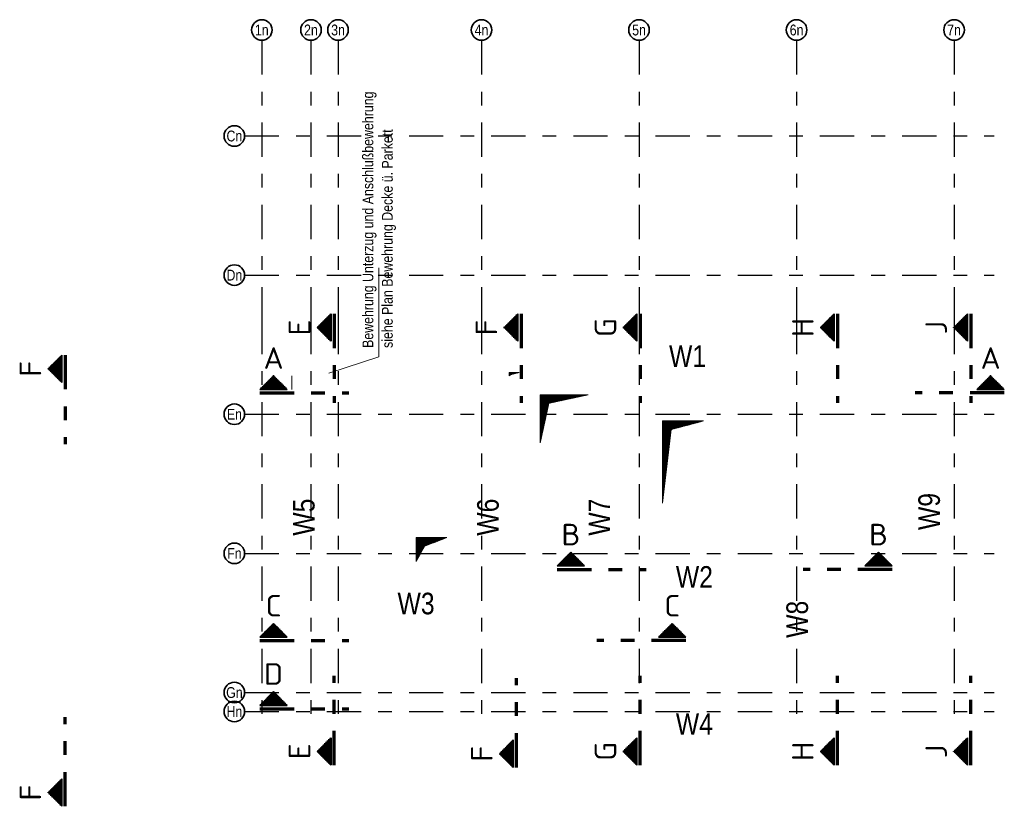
# Model space of a CAD drawing. Header units: millimetres. Extents: x -16 to 44.7, y 0 to 21.2.
# Tile 2 of 49: x -16 to -8.8, y 14.5 to 20.3. Entities that reach past the tile are written whole.
import ezdxf
from ezdxf.enums import TextEntityAlignment as Align

# ---------------------------------------------------------------- set-up
doc = ezdxf.new("R2010")
doc.units = ezdxf.units.MM
doc.linetypes.add('DASHDOTX2', pattern=[2, 1, -0.5, 0, -0.5])
doc.linetypes.add('HIDDEN', pattern=[0.375, 0.25, -0.125])
doc.layers.add('Achsen', color=7, linetype='Continuous', lineweight=20)
doc.styles.add('Arial Narrow', font='ARIALN.TTF')
doc.styles.add('isocp', font='isocp', dxfattribs={"width": 1.1})
pattern_1 = [(0, (0, 0), (0, 0.01), [])]
pattern_2 = [(45, (0, 0), (-0.00183847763, 0.00183847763), [])]
pattern_3 = [(90, (0, 0), (-0.01, 6e-19), [])]

msp = doc.modelspace()

# ---------------------------------------------------------------- hatches: boundary and pattern name
at = {"lineweight": 50}
h = msp.add_hatch(dxfattribs=at)
h.set_pattern_fill('Mau', color=4, scale=0.01, angle=90, style=0, pattern_type=2)
h.set_pattern_definition(pattern_3)
h.paths.add_polyline_path([(-13.718918, 17.915662), (-13.718918, 18.115662), (-13.818918, 18.015662)])
h = msp.add_hatch(dxfattribs=at)
h.set_pattern_fill('Mau', color=4, scale=0.01, angle=90, style=0, pattern_type=2)
h.set_pattern_definition(pattern_3)
h.paths.add_polyline_path([(-12.354114, 17.915662), (-12.354114, 18.115662), (-12.454114, 18.015662)])
h = msp.add_hatch(dxfattribs=at)
h.set_pattern_fill('Mau', color=4, scale=0.01, angle=90, style=0, pattern_type=2)
h.set_pattern_definition(pattern_3)
h.paths.add_polyline_path([(-11.485034, 17.915662), (-11.485034, 18.115662), (-11.585034, 18.015662)])
h = msp.add_hatch(dxfattribs=at)
h.set_pattern_fill('Mau', color=4, scale=0.01, angle=90, style=0, pattern_type=2)
h.set_pattern_definition(pattern_3)
h.paths.add_polyline_path([(-10.044615, 17.915662), (-10.044615, 18.115662), (-10.144615, 18.015662)])
h = msp.add_hatch(dxfattribs=at)
h.set_pattern_fill('Mau', color=4, scale=0.01, angle=90, style=0, pattern_type=2)
h.set_pattern_definition(pattern_3)
h.paths.add_polyline_path([(-9.070924, 17.915662), (-9.070924, 18.115662), (-9.170924, 18.015662)])
h = msp.add_hatch(dxfattribs=at)
h.set_pattern_fill('Mau', color=4, scale=0.01, angle=90, style=0, pattern_type=2)
h.set_pattern_definition(pattern_3)
h.paths.add_polyline_path([(-15.68301, 17.615077), (-15.68301, 17.815077), (-15.78301, 17.715077)])
at = {"lineweight": 13}
h = msp.add_hatch(dxfattribs=at)
h.set_pattern_fill('Mau', color=6, scale=0.01, angle=45, style=0, pattern_type=2)
h.set_pattern_definition(pattern_2)
h.paths.add_polyline_path([(-12.417874, 17.663232), (-12.402935, 17.67281), (-12.342873, 17.688232), (-12.417874, 17.688232)])
at = {"lineweight": 50}
h = msp.add_hatch(dxfattribs=at)
h.set_pattern_fill('Mau', color=4, scale=0.01, style=0, pattern_type=2)
h.set_pattern_definition(pattern_1)
h.paths.add_polyline_path([(-14.037036, 17.564483), (-14.137036, 17.664483), (-14.237036, 17.564483)])
h = msp.add_hatch(dxfattribs=at)
h.set_pattern_fill('Mau', color=4, scale=0.01, style=0, pattern_type=2)
h.set_pattern_definition(pattern_1)
h.paths.add_polyline_path([(-8.802255, 17.564483), (-8.902255, 17.664483), (-9.002255, 17.564483)])
at = {"lineweight": 13}
h = msp.add_hatch(dxfattribs=at)
h.set_pattern_fill('Mau', color=6, scale=0.01, angle=45, style=0, pattern_type=2)
h.set_pattern_definition(pattern_2)
h.paths.add_polyline_path([(-12.189873, 17.17572), (-12.127373, 17.46322), (-11.839873, 17.52572), (-12.189873, 17.52572)])
h = msp.add_hatch(dxfattribs=at)
h.set_pattern_fill('Mau', color=6, scale=0.01, angle=45, style=0, pattern_type=2)
h.set_pattern_definition(pattern_2)
h.paths.add_polyline_path([(-13.096645, 16.308863), (-13.034145, 16.421363), (-12.871645, 16.483863), (-13.096645, 16.483863)])
at = {"lineweight": 50}
h = msp.add_hatch(dxfattribs=at)
h.set_pattern_fill('Mau', color=4, scale=0.01, style=0, pattern_type=2)
h.set_pattern_definition(pattern_1)
h.paths.add_polyline_path([(-11.866115, 16.276515), (-11.966115, 16.376515), (-12.066115, 16.276515)])
h = msp.add_hatch(dxfattribs=at)
h.set_pattern_fill('Mau', color=4, scale=0.01, style=0, pattern_type=2)
h.set_pattern_definition(pattern_1)
h.paths.add_polyline_path([(-9.820762, 16.276515), (-9.620762, 16.276515), (-9.720762, 16.376515)])
h = msp.add_hatch(dxfattribs=at)
h.set_pattern_fill('Mau', color=4, scale=0.01, style=0, pattern_type=2)
h.set_pattern_definition(pattern_1)
h.paths.add_polyline_path([(-14.037036, 15.757525), (-14.137036, 15.857525), (-14.237036, 15.757525)])
h = msp.add_hatch(dxfattribs=at)
h.set_pattern_fill('Mau', color=4, scale=0.01, style=0, pattern_type=2)
h.set_pattern_definition(pattern_1)
h.paths.add_polyline_path([(-11.126767, 15.757525), (-11.226767, 15.857525), (-11.326767, 15.757525)])
h = msp.add_hatch(dxfattribs=at)
h.set_pattern_fill('Mau', color=4, scale=0.01, style=0, pattern_type=2)
h.set_pattern_definition(pattern_1)
h.paths.add_polyline_path([(-14.037036, 15.259508), (-14.137036, 15.359508), (-14.237036, 15.259508)])
h = msp.add_hatch(dxfattribs=at)
h.set_pattern_fill('Mau', color=4, scale=0.01, angle=90, style=0, pattern_type=2)
h.set_pattern_definition(pattern_3)
h.paths.add_polyline_path([(-13.718918, 15.023693), (-13.818918, 14.923693), (-13.718918, 14.823693)])
h = msp.add_hatch(dxfattribs=at)
h.set_pattern_fill('Mau', color=4, scale=0.01, angle=90, style=0, pattern_type=2)
h.set_pattern_definition(pattern_3)
h.paths.add_polyline_path([(-11.485034, 15.023693), (-11.585034, 14.923693), (-11.485034, 14.823693)])
h = msp.add_hatch(dxfattribs=at)
h.set_pattern_fill('Mau', color=4, scale=0.01, angle=90, style=0, pattern_type=2)
h.set_pattern_definition(pattern_3)
h.paths.add_polyline_path([(-10.044615, 15.023693), (-10.144615, 14.923693), (-10.044615, 14.823693)])
h = msp.add_hatch(dxfattribs=at)
h.set_pattern_fill('Mau', color=4, scale=0.01, angle=90, style=0, pattern_type=2)
h.set_pattern_definition(pattern_3)
h.paths.add_polyline_path([(-9.070924, 15.023693), (-9.170924, 14.923693), (-9.070924, 14.823693)])
h = msp.add_hatch(dxfattribs=at)
h.set_pattern_fill('Mau', color=4, scale=0.01, angle=90, style=0, pattern_type=2)
h.set_pattern_definition(pattern_3)
h.paths.add_polyline_path([(-12.387421, 15.006852), (-12.487421, 14.906852), (-12.387421, 14.806852)])
h = msp.add_hatch(dxfattribs=at)
h.set_pattern_fill('Mau', color=4, scale=0.01, angle=90, style=0, pattern_type=2)
h.set_pattern_definition(pattern_3)
h.paths.add_polyline_path([(-15.68301, 14.723108), (-15.78301, 14.623108), (-15.68301, 14.523108)])
at = {"layer": 'Achsen', "lineweight": 13}
h = msp.add_hatch(dxfattribs=at)
h.set_pattern_fill('Mau', color=6, scale=0.01, angle=45, style=0, pattern_type=2)
h.set_pattern_definition(pattern_2)
h.paths.add_polyline_path([(-11.297881, 16.73425), (-11.235381, 17.27175), (-10.997881, 17.33425), (-11.297881, 17.33425)])

# ---------------------------------------------------------------- linework, layer by layer
at = {"color": 5, "linetype": 'Continuous', "lineweight": 18}
for p, q in [((-13.368986, 18.451714), (-13.368986, 17.802746)), ((-13.368986, 17.802746), (-13.734424, 17.683034))]:
    msp.add_line(p, q, dxfattribs=at)
at = {"color": 2, "linetype": 'Continuous', "lineweight": 35}
for p, q in [((-13.718918, 18.115662), (-13.818918, 18.015662)), ((-13.718918, 18.115662), (-13.718918, 17.915662)), ((-12.354114, 18.115662), (-12.454114, 18.015662)), ((-12.354114, 18.115662), (-12.354114, 17.915662)), ((-11.485034, 18.115662), (-11.585034, 18.015662)), ((-11.485034, 18.115662), (-11.485034, 17.915662)), ((-10.044615, 18.115662), (-10.144615, 18.015662)), ((-10.044615, 18.115662), (-10.044615, 17.915662)), ((-9.070924, 18.115662), (-9.170924, 18.015662)), ((-9.070924, 18.115662), (-9.070924, 17.915662)), ((-13.818918, 18.015662), (-13.718918, 17.915662)), ((-12.454114, 18.015662), (-12.354114, 17.915662)), ((-11.585034, 18.015662), (-11.485034, 17.915662)), ((-10.144615, 18.015662), (-10.044615, 17.915662)), ((-9.170924, 18.015662), (-9.070924, 17.915662)), ((-15.68301, 17.815077), (-15.78301, 17.715077)), ((-15.68301, 17.815077), (-15.68301, 17.615077)), ((-15.78301, 17.715077), (-15.68301, 17.615077)), ((-14.237036, 17.564483), (-14.137036, 17.664483)), ((-9.002255, 17.564483), (-8.902255, 17.664483)), ((-8.902255, 17.664483), (-8.802255, 17.564483)), ((-14.237036, 17.564483), (-14.037036, 17.564483)), ((-9.002255, 17.564483), (-8.802255, 17.564483)), ((-12.066115, 16.276515), (-11.966115, 16.376515)), ((-9.620762, 16.276515), (-9.720762, 16.376515)), ((-12.066115, 16.276515), (-11.866115, 16.276515)), ((-9.620762, 16.276515), (-9.820762, 16.276515)), ((-14.237036, 15.757525), (-14.137036, 15.857525)), ((-11.326767, 15.757525), (-11.226767, 15.857525)), ((-11.226767, 15.857525), (-11.126767, 15.757525)), ((-14.237036, 15.757525), (-14.037036, 15.757525)), ((-11.326767, 15.757525), (-11.126767, 15.757525)), ((-14.237036, 15.259508), (-14.137036, 15.359508)), ((-14.237036, 15.259508), (-14.037036, 15.259508)), ((-13.818918, 14.923693), (-13.718918, 15.023693)), ((-13.718918, 14.823693), (-13.718918, 15.023693)), ((-11.585034, 14.923693), (-11.485034, 15.023693)), ((-11.485034, 14.823693), (-11.485034, 15.023693)), ((-10.144615, 14.923693), (-10.044615, 15.023693)), ((-10.044615, 14.823693), (-10.044615, 15.023693)), ((-9.170924, 14.923693), (-9.070924, 15.023693)), ((-9.070924, 14.823693), (-9.070924, 15.023693)), ((-12.487421, 14.906852), (-12.387421, 15.006852)), ((-12.387421, 14.806852), (-12.387421, 15.006852)), ((-13.718918, 14.823693), (-13.818918, 14.923693)), ((-12.387421, 14.806852), (-12.487421, 14.906852)), ((-11.485034, 14.823693), (-11.585034, 14.923693)), ((-10.044615, 14.823693), (-10.144615, 14.923693)), ((-9.070924, 14.823693), (-9.170924, 14.923693)), ((-15.78301, 14.623108), (-15.68301, 14.723108)), ((-15.68301, 14.523108), (-15.68301, 14.723108)), ((-15.68301, 14.523108), (-15.78301, 14.623108))]:
    msp.add_line(p, q, dxfattribs=at)
at = {"color": 1, "linetype": 'DASHDOTX2', "lineweight": 70, "ltscale": 0.25}
for p, q in [((-13.693918, 18.115662), (-13.693918, 17.465662)), ((-12.329114, 18.115662), (-12.329114, 17.465662)), ((-11.460034, 18.115662), (-11.460034, 17.465662)), ((-10.019615, 18.115662), (-10.019615, 17.465662)), ((-9.045924, 18.115662), (-9.045924, 17.465662)), ((-15.65801, 17.815077), (-15.65801, 17.165077)), ((-14.237036, 17.539483), (-13.587036, 17.539483)), ((-8.802255, 17.539483), (-9.452255, 17.539483)), ((-12.066115, 16.251515), (-11.416115, 16.251515)), ((-9.620762, 16.251515), (-10.270762, 16.251515)), ((-14.237036, 15.732525), (-13.587036, 15.732525)), ((-11.126767, 15.732525), (-11.776767, 15.732525)), ((-13.693918, 14.823693), (-13.693918, 15.473693)), ((-12.362421, 14.806852), (-12.362421, 15.456852)), ((-11.460034, 14.823693), (-11.460034, 15.473693)), ((-10.019615, 14.823693), (-10.019615, 15.473693)), ((-9.045924, 14.823693), (-9.045924, 15.473693)), ((-15.65801, 14.523108), (-15.65801, 15.173108)), ((-14.237036, 15.234508), (-13.587036, 15.234508))]:
    msp.add_line(p, q, dxfattribs=at)
at = {"color": 6, "linetype": 'Continuous', "lineweight": 13}
for p, q in [((-12.417874, 17.663232), (-12.417874, 17.688232)), ((-12.417874, 17.688232), (-12.342873, 17.688232)), ((-12.402935, 17.67281), (-12.342873, 17.688232)), ((-12.417874, 17.663232), (-12.402935, 17.67281)), ((-12.189873, 17.17572), (-12.189873, 17.52572)), ((-12.189873, 17.52572), (-11.839873, 17.52572)), ((-12.127373, 17.46322), (-11.839873, 17.52572)), ((-12.189873, 17.17572), (-12.127373, 17.46322)), ((-13.096645, 16.308863), (-13.096645, 16.483863)), ((-13.096645, 16.483863), (-12.871645, 16.483863)), ((-13.034145, 16.421363), (-12.871645, 16.483863)), ((-13.096645, 16.308863), (-13.034145, 16.421363))]:
    msp.add_line(p, q, dxfattribs=at)
at = {"color": 3, "linetype": 'Continuous', "lineweight": 25}
for p, q in [((-14.137036, 17.664483), (-14.037036, 17.564483)), ((-11.966115, 16.376515), (-11.866115, 16.276515)), ((-9.720762, 16.376515), (-9.820762, 16.276515)), ((-14.137036, 15.857525), (-14.037036, 15.757525)), ((-14.137036, 15.359508), (-14.037036, 15.259508))]:
    msp.add_line(p, q, dxfattribs=at)
at = {"color": 9, "linetype": 'HIDDEN', "lineweight": 0, "ltscale": 0.25}
msp.add_line((-14.003831, 17.662676), (-14.003831, 17.508759), dxfattribs=at)
at = {"layer": 'Achsen', "color": 3, "linetype": 'DASHDOTX2', "lineweight": 25, "ltscale": 0.25}
for p, q in [((-14.222582, 20.111424), (-14.222582, 18.072235)), ((-13.863832, 20.111424), (-13.863832, 18.072235)), ((-13.666332, 20.111424), (-13.666332, 18.072235)), ((-12.618832, 20.111424), (-12.618832, 18.072235)), ((-11.468832, 20.111424), (-11.468832, 18.072235)), ((-10.318832, 20.111424), (-10.318832, 18.072235)), ((-9.168832, 20.111424), (-9.168832, 18.072235)), ((-14.348082, 19.413278), (-8.876407, 19.413278)), ((-14.348082, 18.398278), (-8.876407, 18.398278)), ((-14.222582, 18.072235), (-14.222582, 15.085522)), ((-13.863832, 18.072235), (-13.863832, 15.085522)), ((-13.666332, 18.072235), (-13.666332, 15.085522)), ((-12.618832, 18.072235), (-12.618832, 15.085522)), ((-11.468832, 18.072235), (-11.468832, 15.085522)), ((-10.318832, 18.072235), (-10.318832, 15.085522)), ((-9.168832, 18.072235), (-9.168832, 15.085522)), ((-14.348082, 17.383278), (-8.876407, 17.383278)), ((-14.348082, 16.368278), (-8.876407, 16.368278)), ((-14.348082, 15.353278), (-8.876407, 15.353278)), ((-14.348082, 15.214528), (-8.876407, 15.214528))]:
    msp.add_line(p, q, dxfattribs=at)
at = {"layer": 'Achsen', "color": 6, "linetype": 'Continuous', "lineweight": 13}
for p, q in [((-11.297881, 16.73425), (-11.297881, 17.33425)), ((-11.297881, 17.33425), (-10.997881, 17.33425)), ((-11.235381, 17.27175), (-10.997881, 17.33425)), ((-11.297881, 16.73425), (-11.235381, 17.27175))]:
    msp.add_line(p, q, dxfattribs=at)
at = {"layer": 'Achsen', "color": 2, "linetype": 'Continuous', "lineweight": 35}
for centre in [(-14.222582, 20.186424), (-14.222582, 20.186424), (-13.863832, 20.186424), (-13.666332, 20.186424), (-12.618832, 20.186424), (-11.468832, 20.186424), (-10.318832, 20.186424), (-9.168832, 20.186424), (-14.423082, 19.413278), (-14.423082, 18.398278), (-14.423082, 17.383278), (-14.423082, 16.368278), (-14.423082, 15.353278), (-14.423082, 15.214528)]:
    msp.add_circle(centre, 0.075, dxfattribs=at)

# ---------------------------------------------------------------- texts
at = {"color": 2, "lineweight": 35, "style": 'Arial Narrow'}
for s, p in [('Bewehrung Unterzug und Anschlußbewehrung', (-13.408977, 17.866951)), ('siehe Plan Bewehrung Decke ü. Parkett', (-13.267227, 17.866951))]:
    msp.add_text(s, height=0.07875, rotation=90, dxfattribs=at).set_placement(p)
at = {"color": 2, "lineweight": 35, "style": 'isocp', "width": 1.15}
for s, p in [('E', (-13.868918, 18.015662)), ('F', (-12.504114, 18.015662)), ('G', (-11.635034, 18.015662)), ('H', (-10.194615, 18.015662)), ('J', (-9.220924, 18.015662)), ('F', (-15.83301, 17.715077)), ('E', (-13.868918, 14.923693)), ('F', (-12.537421, 14.906852)), ('G', (-11.635034, 14.923693)), ('H', (-10.194615, 14.923693)), ('J', (-9.220924, 14.923693)), ('F', (-15.83301, 14.623108))]:
    msp.add_text(s, height=0.1575, rotation=90, dxfattribs=at).set_placement(p, align=Align.CENTER)
for s, p in [('A', (-14.137036, 17.714483)), ('A', (-8.902255, 17.714483)), ('B', (-11.966115, 16.426515)), ('B', (-9.720762, 16.426515)), ('C', (-14.137036, 15.907525)), ('C', (-11.226767, 15.907525)), ('D', (-14.137036, 15.409508))]:
    msp.add_text(s, height=0.1575, dxfattribs=at).set_placement(p, align=Align.CENTER)
at = {"color": 1, "lineweight": 70, "style": 'Arial Narrow'}
for s, p in [('W1', (-11.250017, 17.728636)), ('W2', (-11.200101, 16.117539)), ('W3', (-13.23197, 15.923631)), ('W4', (-11.200101, 15.04457))]:
    msp.add_text(s, height=0.1575, dxfattribs=at).set_placement(p)
for s, p in [('W9', (-9.272395, 16.538319)), ('W5', (-13.837891, 16.497111)), ('W6', (-12.493407, 16.497111)), ('W7', (-11.679865, 16.497111)), ('W8', (-10.235538, 15.751847))]:
    msp.add_text(s, height=0.1575, rotation=90, dxfattribs=at).set_placement(p)
at = {"layer": 'Achsen', "color": 2, "lineweight": 35, "style": 'Arial Narrow'}
for s, p in [('1n', (-14.222982, 20.186424)), ('1n', (-14.222982, 20.186424)), ('2n', (-13.864232, 20.186424)), ('3n', (-13.666332, 20.186424)), ('4n', (-12.618832, 20.186424)), ('5n', (-11.468832, 20.186424)), ('6n', (-10.318832, 20.186424)), ('7n', (-9.169232, 20.186424)), ('Cn', (-14.423082, 19.413071)), ('Dn', (-14.423082, 18.398071)), ('En', (-14.423082, 17.383071)), ('Fn', (-14.423082, 16.368071)), ('Gn', (-14.423082, 15.353071)), ('Hn', (-14.423082, 15.214321))]:
    msp.add_text(s, height=0.07875, dxfattribs=at).set_placement(p, align=Align.MIDDLE_CENTER)

doc.saveas('drawing.dxf')
